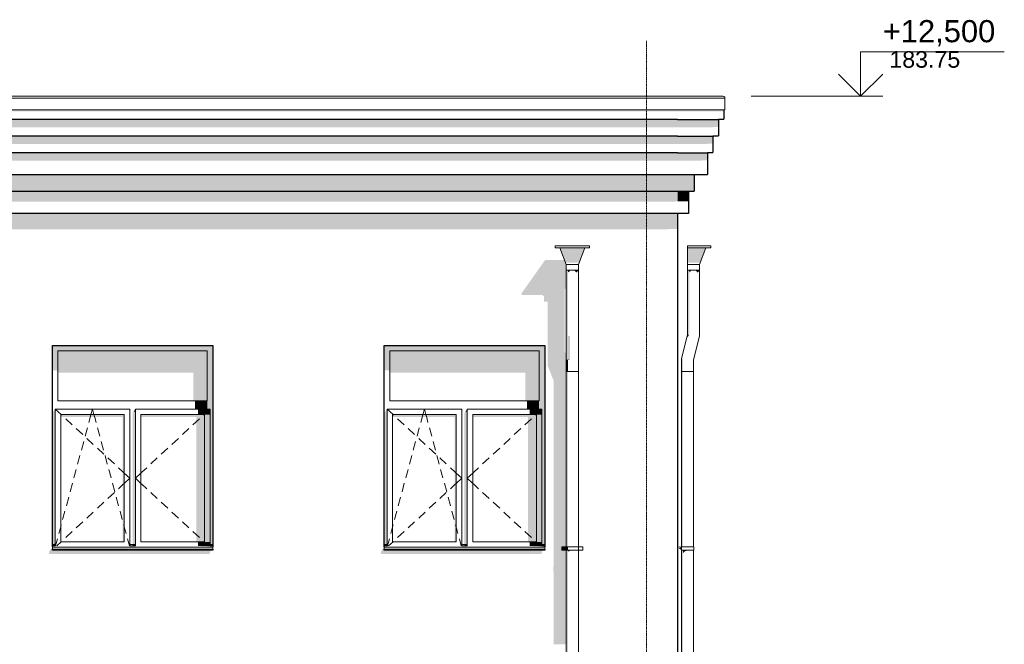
# Model space of a CAD drawing. Header units: millimetres. Extents: x -95523 to 190468, y -7401 to 17692.
# Tile 139 of 139: x 181402 to 190303, y 7352 to 12994. Entities that reach past the tile are written whole.
import ezdxf
from ezdxf.enums import TextEntityAlignment as Align

# ---------------------------------------------------------------- set-up
doc = ezdxf.new("R2010")
doc.units = ezdxf.units.MM
doc.header["$MEASUREMENT"] = 0
doc.linetypes.add('Штрих-Штриховая', pattern=[10.936111, 5.291667, -2.116667, 1.411111, -2.116667])
for name, color, linetype in [('1 Молдинги', 7, 'Continuous'), ('Конструктив - Стены Несущие', 7, 'Continuous'), ('Новый_1 ВОДОСТОК', 7, 'Continuous'), ('Новый_1_Конструктив-парапет', 7, 'Continuous'), ('Новый_Фартук парапета', 7, 'Continuous'), ('Окна Archicad', 7, 'Continuous'), ('Размер - Отметка Уровня', 7, 'Continuous'), ('Элемент Модели - Оси', 7, 'Continuous')]:
    doc.layers.add(name, color=color, linetype=linetype)
for name, color, linetype, lineweight in [('1 Молдинги_Ном._пера__21', 7, 'Continuous', 30), ('Конструктив - Стены Несущие_Ном._пера__21', 7, 'Continuous', 30), ('Новый_1 ВОДОСТОК_Ном._пера__120', 7, 'Continuous', 5), ('Новый_1_Конструктив-парапет_Ном._пера__21', 7, 'Continuous', 30), ('Новый_Фартук парапета_Ном._пера__120', 7, 'Continuous', 5), ('Окна Archicad_Ном._пера__120', 7, 'Continuous', 5), ('Окна Archicad_Ном._пера__21', 7, 'Continuous', 30), ('Размер - Отметка Уровня_Ном._пера__120', 7, 'Continuous', 5), ('Элемент Модели - Оси_Ном._пера__1', 7, 'Continuous', 15), ('Элемент Модели - Оси_Ном._пера__120', 7, 'Continuous', 5)]:
    doc.layers.add(name, color=color, linetype=linetype, lineweight=lineweight)
doc.styles.add('СГЕНЕРИР_СТИЛЬ_1', font='arial.ttf')

# ---------------------------------------------------------------- blocks, each defined once
blk = doc.blocks.new('Элемент Разреза_37_1', base_point=(95180.8, -197.5))
at = {"layer": 'Конструктив - Стены Несущие_Ном._пера__21', "color": 7, "linetype": 'Continuous', "lineweight": 30}
blk.add_line((187348, 7352.5), (187348, 3652.5), dxfattribs=at)
blk = doc.blocks.new('Элемент Разреза_64_1', base_point=(95180.8, -197.5))
at = {"layer": 'Конструктив - Стены Несущие_Ном._пера__21', "color": 7, "linetype": 'Continuous', "lineweight": 30}
blk.add_line((187348, 10692.5), (187348, 7352.5), dxfattribs=at)
blk = doc.blocks.new('Элемент Разреза_94_1', base_point=(95180.8, -197.5))
at = {"layer": 'Конструктив - Стены Несущие', "linetype": 'Continuous', "lineweight": 0, "true_color": 0x000000}
for points in [[(185941.5, 10526.1), (185941.5, 10506.1), (186127.3, 10506.1), (186141.5, 10497.5), (186141.5, 10447.5), (186173.7, 10447.5), (186173.7, 9875.2), (186179.7, 9856.8), (186228.7, 9734.7), (186228.7, 8058), (186225.8, 8045.6), (186225.8, 8015.6), (186228.7, 8007.2), (186228.7, 7352.5), (186343, 7352.5), (186343, 8202.1), (186303, 8202.1), (186303, 8232.1), (186343, 8232.1), (186343, 9964.5), (186329.3, 9998.6), (186329.3, 10557.5), (186343, 10576.9), (186343, 10692.5), (186059.2, 10692.5)], [(181698, 8232.5), (181668, 8188.2), (181668, 8168.2), (183118, 8168.2), (183128, 8192.3), (183120.8, 8192.3), (183127.7, 8202.5), (181698, 8202.5)], [(184698, 8232.5), (184668, 8188.2), (184668, 8168.2), (186118, 8168.2), (186128, 8192.3), (186120.8, 8192.3), (186127.7, 8202.5), (184698, 8202.5)], [(186453, 8147.5), (186454.4, 8147.5), (186456.4, 8150.3), (186456.4, 8180.3), (186453, 8180.3)]]:
    blk.add_hatch(color=18, dxfattribs=at).paths.add_polyline_path(points)
blk = doc.blocks.new('Элемент Разреза_95_1', base_point=(95180.8, -197.5))
at = {"layer": 'Окна Archicad', "linetype": 'Continuous', "lineweight": 0, "true_color": 0x000000}
for points in [[(184698, 10002.5), (184748, 10002.5), (186098, 10002.5), (186148, 10002.5), (186148, 10052.5), (184698, 10052.5)], [(184698, 9826.2), (184748, 9826.2), (184748, 10002.5), (184698, 10002.5)], [(186098, 10002.5), (184748, 10002.5), (184748, 9805), (185973, 9805), (185973, 9552.5), (186098, 9552.5)], [(186123, 9477.5), (186123, 8252.5), (186148, 8252.5), (186148, 10002.5), (186098, 10002.5), (186098, 9552.5), (186098, 9477.5)], [(186098, 9552.5), (185988, 9552.5), (185988, 9477.5), (186098, 9477.5)], [(184698, 8252.5), (184723, 8252.5), (184723, 9477.5), (184698, 9442.1)], [(185423, 9442.1), (185423, 8252.5), (185448, 8252.5), (185448, 9452.5), (185430.3, 9452.5)], [(185430.3, 9452.5), (185448, 9452.5), (185448, 9477.5)], [(186013, 9427.5), (186123, 9427.5), (186123, 9477.5), (186013, 9477.5)], [(184773, 9427.5), (184773, 9406.2), (185333, 9406.2), (185333, 8277.5), (185348, 8277.5), (185348, 9427.5)], [(186073, 9427.5), (185498, 9427.5), (185498, 9406.2), (185998, 9406.2), (185998, 8277.5), (186073, 8277.5)], [(186073, 8277.5), (186123, 8277.5), (186123, 9427.5), (186073, 9427.5)], [(186123, 8277.5), (186013, 8277.5), (186013, 8240.9), (186123, 8240.9)], [(184698, 8210.6), (184698, 8202.5), (186148, 8202.5), (186148, 8210.6)], [(184723, 8252.5), (184699, 8252.5), (184699, 8242.5), (184723, 8242.5)], [(184723, 8242.5), (184699, 8242.5), (184723, 8240.9)], [(185424, 8252.5), (185424, 8242.5), (185448, 8242.5), (185448, 8252.5)], [(185448, 8242.5), (185424, 8242.5), (185448, 8240.9)], [(186148, 8232.5), (186148, 8242.5), (186123, 8242.5), (186123, 8240.9), (186013, 8240.9)], [(186148, 8252.5), (186123, 8252.5), (186123, 8242.5), (186148, 8242.5)]]:
    blk.add_hatch(color=18, dxfattribs=at).paths.add_polyline_path(points)
at = {"layer": 'Окна Archicad_Ном._пера__120', "color": 7, "linetype": 'Continuous', "lineweight": 5}
for p, q in [((184748, 9552.5), (184748, 10002.5)), ((184748, 10002.5), (186098, 10002.5)), ((186098, 10002.5), (186098, 9552.5)), ((186098, 9552.5), (184748, 9552.5)), ((184723, 9477.5), (184723, 9427.5)), ((185398, 9477.5), (184723, 9477.5)), ((184723, 9477.5), (184777, 9427.5)), ((185047, 9427.5), (185060.5, 9477.5)), ((185074, 9427.5), (185060.5, 9477.5)), ((185398, 9427.5), (185398, 9477.5)), ((185448, 9477.5), (185448, 9427.5)), ((186123, 9477.5), (185448, 9477.5)), ((186123, 9477.5), (186069, 9427.5)), ((186123, 9427.5), (186123, 9477.5)), ((184723, 9427.5), (184723, 8277.5)), ((184773, 8277.5), (184773, 9427.5)), ((184773, 9427.5), (185348, 9427.5)), ((184777, 9427.5), (184781.7, 9423.1)), ((184818.4, 9389.1), (184877.1, 9334.8)), ((185028, 9357), (185039.7, 9400.2)), ((185039.7, 9400.2), (185047, 9427.5)), ((185081.4, 9400.2), (185074, 9427.5)), ((185093, 9357), (185081.4, 9400.2)), ((185348, 9427.5), (185348, 8277.5)), ((185398, 8277.5), (185398, 9427.5)), ((185448, 9427.5), (185448, 8277.5)), ((185498, 8277.5), (185498, 9427.5)), ((185498, 9427.5), (186073, 9427.5)), ((186027.6, 9389.1), (185968.9, 9334.8)), ((186069, 9427.5), (186064.3, 9423.1)), ((186073, 9427.5), (186073, 8277.5)), ((186123, 8277.5), (186123, 9427.5)), ((184913.8, 9300.8), (184972.5, 9246.5)), ((184994.1, 9231.5), (185014.9, 9308.7)), ((185126.9, 9231.5), (185106.1, 9308.7)), ((185932.2, 9300.8), (185873.5, 9246.5)), ((184960.2, 9106), (184981.1, 9183.2)), ((185009.2, 9212.5), (185067.9, 9158.1)), ((185160.8, 9106), (185139.9, 9183.2)), ((185836.8, 9212.5), (185778.1, 9158.1)), ((185104.6, 9124.2), (185163.3, 9069.8)), ((185741.4, 9124.2), (185682.7, 9069.8)), ((184926.3, 8980.5), (184947.2, 9057.7)), ((185194.7, 8980.5), (185173.8, 9057.7)), ((185199.9, 9035.8), (185258.6, 8981.5)), ((185646.1, 9035.8), (185587.4, 8981.5)), ((184892.4, 8855), (184913.3, 8932.2)), ((185228.6, 8855), (185207.7, 8932.2)), ((185295.3, 8947.5), (185339.3, 8906.8)), ((185339.3, 8906.8), (185348, 8898.8)), ((185506.7, 8906.8), (185498, 8898.8)), ((185550.7, 8947.5), (185506.7, 8906.8)), ((185348, 8898.8), (185398, 8852.5)), ((185348, 8806.2), (185398, 8852.5)), ((185498, 8898.8), (185448, 8852.5)), ((185498, 8806.2), (185448, 8852.5)), ((184858.6, 8729.5), (184879.4, 8806.7)), ((185199.9, 8669.1), (185258.6, 8723.4)), ((185262.5, 8729.5), (185241.6, 8806.7)), ((185295.3, 8757.4), (185339.3, 8798.1)), ((185339.3, 8798.1), (185348, 8806.2)), ((185506.7, 8798.1), (185498, 8806.2)), ((185550.7, 8757.4), (185506.7, 8798.1)), ((185646.1, 8669.1), (185587.4, 8723.4)), ((184824.7, 8604), (184845.5, 8681.2)), ((185104.6, 8580.7), (185163.3, 8635.1)), ((185296.3, 8604), (185275.5, 8681.2)), ((185741.4, 8580.7), (185682.7, 8635.1)), ((184790.8, 8478.5), (184811.6, 8555.7)), ((185009.2, 8492.4), (185067.9, 8546.8)), ((185330.2, 8478.5), (185309.4, 8555.7)), ((185836.8, 8492.4), (185778.1, 8546.8)), ((184913.8, 8404.1), (184972.5, 8458.5)), ((185932.2, 8404.1), (185873.5, 8458.5)), ((184756.9, 8353), (184773, 8412.6)), ((184773, 8412.6), (184777.7, 8430.2)), ((184818.4, 8315.8), (184877.1, 8370.1)), ((185348, 8412.6), (185343.3, 8430.2)), ((185364.1, 8353), (185348, 8412.6)), ((186027.6, 8315.8), (185968.9, 8370.1)), ((184723, 8277.5), (184723, 8240.9)), ((184726.6, 8240.9), (184743.9, 8304.7)), ((184737.6, 8240.9), (184777, 8277.5)), ((185348, 8277.5), (184773, 8277.5)), ((184777, 8277.5), (184781.7, 8281.8)), ((185394.4, 8240.9), (185377.2, 8304.7)), ((185398, 8240.9), (185398, 8277.5)), ((185448, 8277.5), (185448, 8240.9)), ((186073, 8277.5), (185498, 8277.5)), ((186069, 8277.5), (186064.3, 8281.8)), ((186108.4, 8240.9), (186069, 8277.5)), ((186123, 8240.9), (186123, 8277.5)), ((184698, 8252.5), (184723, 8252.5)), ((184698, 8242.5), (184723, 8242.5)), ((184698, 8232.5), (184698, 8230.6)), ((184698, 8230.6), (184698, 8210.6)), ((184698, 8230.6), (186148, 8230.6)), ((184698, 8210.6), (186148, 8210.6)), ((185398, 8252.5), (185448, 8252.5)), ((185398, 8242.5), (185448, 8242.5)), ((186123, 8252.5), (186148, 8252.5)), ((186123, 8242.5), (186148, 8242.5)), ((186148, 8232.5), (186148, 8230.6)), ((186148, 8230.6), (186148, 8210.6))]:
    blk.add_line(p, q, dxfattribs=at)
at = {"layer": 'Окна Archicad_Ном._пера__21', "color": 7, "linetype": 'Continuous', "lineweight": 30}
for p, q in [((184698, 10052.5), (186148, 10052.5)), ((184698, 8232.5), (184698, 10052.5)), ((186148, 10052.5), (186148, 8232.5)), ((184698, 8202.5), (184698, 8210.6)), ((186148, 8202.5), (184698, 8202.5)), ((186148, 8210.6), (186148, 8202.5))]:
    blk.add_line(p, q, dxfattribs=at)
blk = doc.blocks.new('Элемент Разреза_96_1', base_point=(95180.8, -197.5))
at = {"layer": 'Окна Archicad', "linetype": 'Continuous', "lineweight": 0, "true_color": 0x000000}
for points in [[(183098, 10002.5), (183148, 10002.5), (183148, 10052.5), (181698, 10052.5), (181698, 10002.5), (181748, 10002.5)], [(181698, 9826.2), (181748, 9826.2), (181748, 10002.5), (181698, 10002.5)], [(183098, 10002.5), (181748, 10002.5), (181748, 9805), (182973, 9805), (182973, 9552.5), (183098, 9552.5)], [(183123, 9477.5), (183123, 8252.5), (183148, 8252.5), (183148, 10002.5), (183098, 10002.5), (183098, 9552.5), (183098, 9477.5)], [(183098, 9552.5), (182988, 9552.5), (182988, 9477.5), (183098, 9477.5)], [(181698, 8252.5), (181723, 8252.5), (181723, 9477.5), (181698, 9442.1)], [(182423, 9442.1), (182423, 8252.5), (182448, 8252.5), (182448, 9452.5), (182430.3, 9452.5)], [(182430.3, 9452.5), (182448, 9452.5), (182448, 9477.5)], [(183013, 9427.5), (183123, 9427.5), (183123, 9477.5), (183013, 9477.5)], [(181773, 9406.2), (182333, 9406.2), (182333, 8277.5), (182348, 8277.5), (182348, 9427.5), (181773, 9427.5)], [(183073, 9427.5), (182498, 9427.5), (182498, 9406.2), (182998, 9406.2), (182998, 8277.5), (183073, 8277.5)], [(183073, 8277.5), (183123, 8277.5), (183123, 9427.5), (183073, 9427.5)], [(183013, 8277.5), (183013, 8240.9), (183123, 8240.9), (183123, 8277.5)], [(181698, 8202.5), (183148, 8202.5), (183148, 8210.6), (181698, 8210.6)], [(181699, 8252.5), (181699, 8242.5), (181723, 8242.5), (181723, 8252.5)], [(181723, 8242.5), (181699, 8242.5), (181723, 8240.9)], [(182448, 8252.5), (182424, 8252.5), (182424, 8242.5), (182448, 8242.5)], [(182448, 8242.5), (182424, 8242.5), (182448, 8240.9)], [(183148, 8232.5), (183148, 8242.5), (183123, 8242.5), (183123, 8240.9), (183013, 8240.9)], [(183123, 8242.5), (183148, 8242.5), (183148, 8252.5), (183123, 8252.5)]]:
    blk.add_hatch(color=18, dxfattribs=at).paths.add_polyline_path(points)
at = {"layer": 'Окна Archicad_Ном._пера__120', "color": 7, "linetype": 'Continuous', "lineweight": 5}
for p, q in [((181748, 9552.5), (181748, 10002.5)), ((181748, 10002.5), (183098, 10002.5)), ((183098, 10002.5), (183098, 9552.5)), ((183098, 9552.5), (181748, 9552.5)), ((181723, 9477.5), (181723, 9427.5)), ((182398, 9477.5), (181723, 9477.5)), ((181723, 9477.5), (181777, 9427.5)), ((182047, 9427.5), (182060.5, 9477.5)), ((182074, 9427.5), (182060.5, 9477.5)), ((182398, 9427.5), (182398, 9477.5)), ((182448, 9477.5), (182448, 9427.5)), ((183123, 9477.5), (182448, 9477.5)), ((183123, 9477.5), (183069, 9427.5)), ((183123, 9427.5), (183123, 9477.5)), ((181723, 9427.5), (181723, 8277.5)), ((181773, 8277.5), (181773, 9427.5)), ((181773, 9427.5), (182348, 9427.5)), ((181777, 9427.5), (181781.7, 9423.1)), ((181818.4, 9389.1), (181877.1, 9334.8)), ((182028, 9357), (182039.7, 9400.2)), ((182039.7, 9400.2), (182047, 9427.5)), ((182081.4, 9400.2), (182074, 9427.5)), ((182093, 9357), (182081.4, 9400.2)), ((182348, 9427.5), (182348, 8277.5)), ((182398, 8277.5), (182398, 9427.5)), ((182448, 9427.5), (182448, 8277.5)), ((182498, 8277.5), (182498, 9427.5)), ((182498, 9427.5), (183073, 9427.5)), ((183027.6, 9389.1), (182968.9, 9334.8)), ((183069, 9427.5), (183064.3, 9423.1)), ((183073, 9427.5), (183073, 8277.5)), ((183123, 8277.5), (183123, 9427.5)), ((181913.8, 9300.8), (181972.5, 9246.5)), ((181994.1, 9231.5), (182014.9, 9308.7)), ((182126.9, 9231.5), (182106.1, 9308.7)), ((182932.2, 9300.8), (182873.5, 9246.5)), ((181960.2, 9106), (181981.1, 9183.2)), ((182009.2, 9212.5), (182067.9, 9158.1)), ((182160.8, 9106), (182139.9, 9183.2)), ((182836.8, 9212.5), (182778.1, 9158.1)), ((182104.6, 9124.2), (182163.3, 9069.8)), ((182741.4, 9124.2), (182682.7, 9069.8)), ((181926.3, 8980.5), (181947.2, 9057.7)), ((182194.7, 8980.5), (182173.8, 9057.7)), ((182199.9, 9035.8), (182258.6, 8981.5)), ((182646.1, 9035.8), (182587.4, 8981.5)), ((181892.4, 8855), (181913.3, 8932.2)), ((182228.6, 8855), (182207.7, 8932.2)), ((182295.3, 8947.5), (182339.3, 8906.8)), ((182339.3, 8906.8), (182348, 8898.8)), ((182506.7, 8906.8), (182498, 8898.8)), ((182550.7, 8947.5), (182506.7, 8906.8)), ((182348, 8898.8), (182398, 8852.5)), ((182348, 8806.2), (182398, 8852.5)), ((182498, 8898.8), (182448, 8852.5)), ((182498, 8806.2), (182448, 8852.5)), ((181858.6, 8729.5), (181879.4, 8806.7)), ((182199.9, 8669.1), (182258.6, 8723.4)), ((182262.5, 8729.5), (182241.6, 8806.7)), ((182295.3, 8757.4), (182339.3, 8798.1)), ((182339.3, 8798.1), (182348, 8806.2)), ((182506.7, 8798.1), (182498, 8806.2)), ((182550.7, 8757.4), (182506.7, 8798.1)), ((182646.1, 8669.1), (182587.4, 8723.4)), ((181824.7, 8604), (181845.5, 8681.2)), ((182104.6, 8580.7), (182163.3, 8635.1)), ((182296.3, 8604), (182275.5, 8681.2)), ((182741.4, 8580.7), (182682.7, 8635.1)), ((181790.8, 8478.5), (181811.6, 8555.7)), ((182009.2, 8492.4), (182067.9, 8546.8)), ((182330.2, 8478.5), (182309.4, 8555.7)), ((182836.8, 8492.4), (182778.1, 8546.8)), ((181913.8, 8404.1), (181972.5, 8458.5)), ((182932.2, 8404.1), (182873.5, 8458.5)), ((181756.9, 8353), (181773, 8412.6)), ((181773, 8412.6), (181777.7, 8430.2)), ((181818.4, 8315.8), (181877.1, 8370.1)), ((182348, 8412.6), (182343.3, 8430.2)), ((182364.1, 8353), (182348, 8412.6)), ((183027.6, 8315.8), (182968.9, 8370.1)), ((181723, 8277.5), (181723, 8240.9)), ((181726.6, 8240.9), (181743.9, 8304.7)), ((181737.6, 8240.9), (181777, 8277.5)), ((182348, 8277.5), (181773, 8277.5)), ((181777, 8277.5), (181781.7, 8281.8)), ((182394.4, 8240.9), (182377.2, 8304.7)), ((182398, 8240.9), (182398, 8277.5)), ((182448, 8277.5), (182448, 8240.9)), ((183073, 8277.5), (182498, 8277.5)), ((183069, 8277.5), (183064.3, 8281.8)), ((183108.4, 8240.9), (183069, 8277.5)), ((183123, 8240.9), (183123, 8277.5)), ((181698, 8252.5), (181723, 8252.5)), ((181698, 8242.5), (181723, 8242.5)), ((181698, 8232.5), (181698, 8230.6)), ((181698, 8230.6), (181698, 8210.6)), ((181698, 8230.6), (183148, 8230.6)), ((181698, 8210.6), (183148, 8210.6)), ((182398, 8252.5), (182448, 8252.5)), ((182398, 8242.5), (182448, 8242.5)), ((183123, 8252.5), (183148, 8252.5)), ((183123, 8242.5), (183148, 8242.5)), ((183148, 8232.5), (183148, 8230.6)), ((183148, 8230.6), (183148, 8210.6))]:
    blk.add_line(p, q, dxfattribs=at)
at = {"layer": 'Окна Archicad_Ном._пера__21', "color": 7, "linetype": 'Continuous', "lineweight": 30}
for p, q in [((181698, 8232.5), (181698, 10052.5)), ((181698, 10052.5), (183148, 10052.5)), ((183148, 10052.5), (183148, 8232.5)), ((181698, 8202.5), (181698, 8210.6)), ((183148, 8202.5), (181698, 8202.5)), ((183148, 8210.6), (183148, 8202.5))]:
    blk.add_line(p, q, dxfattribs=at)
blk = doc.blocks.new('Элемент Разреза_113_1', base_point=(95180.8, -197.5))
at = {"layer": 'Новый_1_Конструктив-парапет', "linetype": 'Continuous', "lineweight": 0, "true_color": 0x000000}
blk.add_hatch(color=18, dxfattribs=at).paths.add_polyline_path([(187347, 11242.5), (187347, 11102.6), (187348, 11102.6), (187348, 11242.5)])
at = {"layer": 'Новый_1_Конструктив-парапет_Ном._пера__21', "color": 7, "linetype": 'Continuous', "lineweight": 30}
blk.add_line((187348, 11242.5), (187348, 10692.5), dxfattribs=at)
blk = doc.blocks.new('Элемент Разреза_114_1', base_point=(95180.8, -197.5))
at = {"layer": 'Новый_1_Конструктив-парапет', "linetype": 'Continuous', "lineweight": 0, "true_color": 0x000000}
for points in [[(145398, 11245), (145398, 11100.1), (187268.3, 11100.1), (187270.1, 11102.6), (187347, 11102.6), (187347, 11242.5), (145418, 11242.5), (145418, 11245)], [(186151.5, 10823.1), (186059.2, 10692.5), (186343, 10692.5), (186343, 10782.5), (186327.5, 10823.1)], [(186460.1, 10801), (186461.5, 10803.1), (186461.5, 10804.8)]]:
    blk.add_hatch(color=18, dxfattribs=at).paths.add_polyline_path(points)
blk = doc.blocks.new('Элемент Разреза_117_1', base_point=(95180.8, -197.5))
at = {"layer": 'Новый_1 ВОДОСТОК', "linetype": 'Continuous', "lineweight": 0, "true_color": 0x000000}
for points in [[(186510.1, 10932.5), (186285.9, 10932.5), (186335.9, 10801), (186460.1, 10801)], [(186343, 10732.5), (186343, 10142.2), (186347.2, 10139.6), (186347.2, 10732.5)], [(186347.2, 10732.5), (186347.2, 10139.6), (186359.1, 10137.3), (186359.1, 10732.5)], [(186359.1, 10732.5), (186359.1, 10709.7), (186377, 10726.5), (186377, 10732.5)], [(186377, 10732.5), (186377, 10726.5), (186398, 10732.5)], [(186398, 10732.5), (186419.1, 10726.5), (186419.1, 10732.5)], [(186419.1, 10732.5), (186419.1, 10726.5), (186436.9, 10709.7), (186436.9, 10732.5)], [(186436.9, 10709.7), (186448.8, 10726.5), (186448.8, 10732.5), (186436.9, 10732.5)], [(186453, 10732.5), (186448.8, 10732.5), (186448.8, 10726.5)], [(186347.2, 10139.6), (186343, 10142.2), (186343, 9927.6), (186347.2, 9925)], [(186359.1, 10137.3), (186347.2, 10139.6), (186347.2, 9925), (186359.1, 9922.7)], [(186377, 10135.8), (186359.1, 10137.3), (186359.1, 9922.7), (186377, 9921.2)], [(186343, 9927.6), (186343, 9817.6), (186347.2, 9817.6), (186347.2, 9925)], [(186347.2, 9925), (186347.2, 9817.6), (186359.1, 9817.6), (186359.1, 9922.7)], [(186377, 9921.2), (186359.1, 9922.7), (186359.1, 9919.1)], [(186343, 9817.6), (186343, 8232.1), (186347.2, 8232.1), (186347.2, 9817.6)], [(186347.2, 9817.6), (186347.2, 8232.1), (186359.1, 8232.1), (186359.1, 9817.6)], [(186341, 8202.1), (186341, 8232.1), (186303, 8232.1), (186303, 8202.1)], [(186345.3, 8202.1), (186345.3, 8232.1), (186341, 8232.1), (186341, 8202.1)], [(186343, 8202.1), (186343, 6232.1), (186347.2, 6232.1), (186347.2, 8202.1)], [(186357.7, 8202.1), (186357.7, 8232.1), (186345.3, 8232.1), (186345.3, 8202.1)], [(186347.2, 6232.1), (186359.1, 6232.1), (186359.1, 8202.1), (186347.2, 8202.1)], [(186359.1, 8191.6), (186368.8, 8191.6), (186377, 8198.4), (186377, 8202.1), (186359.1, 8202.1)], [(186398, 8202.1), (186377, 8202.1), (186377, 8198.4), (186395.4, 8198.4), (186398, 8199.6)], [(186398, 8199.6), (186418.1, 8199.6), (186419.1, 8200), (186419.1, 8202.1), (186398, 8202.1)], [(186419.1, 8202.1), (186419.1, 8200), (186436.8, 8200), (186436.9, 8200), (186436.9, 8202.1)], [(186436.9, 8200), (186448.8, 8200), (186448.8, 8202.1), (186436.9, 8202.1)], [(186453, 8202.1), (186448.8, 8202.1), (186448.8, 8200), (186449, 8199.7), (186453, 8199.7)]]:
    blk.add_hatch(color=18, dxfattribs=at).paths.add_polyline_path(points)
at = {"layer": 'Новый_1 ВОДОСТОК_Ном._пера__120', "color": 7, "linetype": 'Continuous', "lineweight": 5}
for p, q in [((186553, 10952.5), (186243, 10952.5)), ((186243, 10932.5), (186243, 10952.5)), ((186553, 10952.5), (186553, 10932.5)), ((186553, 10932.5), (186243, 10932.5)), ((186343, 10782.5), (186285.9, 10932.5)), ((186510.1, 10932.5), (186453, 10782.5)), ((186453, 10782.5), (186343, 10782.5)), ((186343, 10732.5), (186343, 10782.5)), ((186453, 10782.5), (186453, 10732.5)), ((186343, 10732.5), (186343, 10142.2)), ((186453, 10732.5), (186343, 10732.5)), ((186453, 10732.5), (186453, 10142.2)), ((186343, 10142.2), (186343, 9927.6)), ((186453, 10142.2), (186453, 9927.6)), ((186343, 9927.6), (186343, 9817.6)), ((186453, 9927.6), (186453, 9817.6)), ((186343, 9817.6), (186343, 8232.1)), ((186343, 9817.6), (186347.2, 9817.6)), ((186347.2, 9817.6), (186359.1, 9817.6)), ((186359.1, 9817.6), (186377, 9817.6)), ((186377, 9817.6), (186398, 9817.6)), ((186398, 9817.6), (186419.1, 9817.6)), ((186419.1, 9817.6), (186436.9, 9817.6)), ((186436.9, 9817.6), (186448.8, 9817.6)), ((186448.8, 9817.6), (186453, 9817.6)), ((186453, 9817.6), (186453, 8232.1)), ((186341, 8232.1), (186303, 8232.1)), ((186303, 8202.1), (186303, 8232.1)), ((186341, 8202.1), (186303, 8202.1)), ((186345.3, 8232.1), (186341, 8232.1)), ((186341, 8202.1), (186341, 8232.1)), ((186345.3, 8202.1), (186341, 8202.1)), ((186343, 8202.1), (186343, 6232.1)), ((186357.7, 8232.1), (186345.3, 8232.1)), ((186357.7, 8202.1), (186345.3, 8202.1)), ((186376.2, 8232.1), (186357.7, 8232.1)), ((186376.2, 8202.1), (186357.7, 8202.1)), ((186398, 8232.1), (186376.2, 8232.1)), ((186398, 8202.1), (186376.2, 8202.1)), ((186419.8, 8232.1), (186398, 8232.1)), ((186419.8, 8202.1), (186398, 8202.1)), ((186438.3, 8232.1), (186419.8, 8232.1)), ((186438.3, 8202.1), (186419.8, 8202.1)), ((186450.7, 8232.1), (186438.3, 8232.1)), ((186450.7, 8202.1), (186438.3, 8202.1)), ((186455, 8232.1), (186450.7, 8232.1)), ((186455, 8202.1), (186450.7, 8202.1)), ((186453, 8202.1), (186453, 6232.1)), ((186493, 8232.1), (186455, 8232.1)), ((186455, 8202.1), (186455, 8232.1)), ((186493, 8202.1), (186455, 8202.1)), ((186493, 8202.1), (186493, 8232.1))]:
    blk.add_line(p, q, dxfattribs=at)
blk = doc.blocks.new('Элемент Разреза_211_1', base_point=(95180.8, -197.5))
at = {"layer": 'Новый_Фартук парапета_Ном._пера__120', "color": 7, "linetype": 'Continuous', "lineweight": 5}
for p, q in [((187759.5, 12302.4), (145817.9, 12302.4)), ((145817.9, 12285), (187778, 12285)), ((187759.5, 12302.4), (187768.7, 12300.4)), ((187768.7, 12300.4), (187775.5, 12294)), ((187775.5, 12294), (187778, 12285)), ((187778, 12285), (187778, 12179.6)), ((145818, 12179.6), (187778, 12179.6))]:
    blk.add_line(p, q, dxfattribs=at)
blk = doc.blocks.new('Элемент Разреза_223_1', base_point=(95180.8, -197.5))
at = {"layer": 'Новый_1 ВОДОСТОК', "linetype": 'Continuous', "lineweight": 0, "true_color": 0x000000}
for points in [[(187605.7, 10932.5), (187438.6, 10932.5), (187438.6, 10801), (187555.6, 10801)], [(187438.6, 10732.5), (187438.6, 10149.2), (187442.7, 10148.6), (187442.7, 10732.5)], [(187442.7, 10732.5), (187442.7, 10148.6), (187454.7, 10147.1), (187454.7, 10732.5)], [(187454.7, 10732.5), (187454.7, 10709.7), (187472.5, 10726.5), (187472.5, 10732.5)], [(187472.5, 10732.5), (187472.5, 10726.5), (187493.6, 10732.5)], [(187493.6, 10732.5), (187514.6, 10726.5), (187514.6, 10732.5)], [(187514.6, 10732.5), (187514.6, 10726.5), (187532.4, 10709.7), (187532.4, 10732.5)], [(187532.4, 10709.7), (187544.4, 10726.5), (187544.4, 10732.5), (187532.4, 10732.5)], [(187544.4, 10732.5), (187544.4, 10726.5), (187548.6, 10732.5)], [(187438.6, 10149.2), (187383.6, 9934.5), (187387.7, 9934), (187442.7, 10148.6)], [(187454.7, 10147.1), (187442.7, 10148.6), (187436.8, 10125.5)], [(187383.6, 9934.5), (187383.6, 9817.6), (187387.7, 9817.6), (187387.7, 9934)], [(187387.7, 9934), (187387.7, 9817.6), (187399.7, 9817.6), (187399.7, 9932.5)], [(187387.7, 9817.6), (187383.6, 9817.6), (187383.6, 102.1), (187387.7, 102.1), (187387.7, 202.1), (187383.7, 202.1), (187383.7, 232.1), (187387.7, 232.1), (187387.7, 2202.1), (187383.7, 2202.1), (187383.7, 2232.1), (187387.7, 2232.1), (187387.7, 4202.1), (187385.7, 4202.1), (187383.7, 4202.1), (187383.7, 4232.1), (187385.7, 4232.1), (187387.7, 4232.1), (187387.7, 6202.1), (187383.7, 6202.1), (187383.7, 6232.1), (187387.7, 6232.1), (187387.7, 8202.1), (187383.7, 8202.1), (187383.7, 8232.1), (187387.7, 8232.1)], [(187399.7, 9817.6), (187387.7, 9817.6), (187387.7, 8232.1), (187399.7, 8232.1)], [(187387.7, 8202.1), (187387.7, 6232.1), (187399.7, 6232.1), (187399.7, 8202.1)], [(187399.7, 8202.1), (187399.7, 8176.5), (187417.5, 8193.3), (187417.5, 8202.1)], [(187417.5, 8202.1), (187417.5, 8193.3), (187436.2, 8198.6), (187438.6, 8199.7), (187438.6, 8202.1)], [(187438.6, 8199.7), (187458.8, 8199.7), (187459.6, 8200), (187459.6, 8202.1), (187438.6, 8202.1)], [(187477.4, 8202.1), (187459.6, 8202.1), (187459.6, 8200), (187477.4, 8200)], [(187489.4, 8202.1), (187477.4, 8202.1), (187477.4, 8200), (187477.5, 8200), (187489.4, 8200)], [(187489.4, 8202.1), (187489.4, 8200), (187489.6, 8199.6), (187493.6, 8199.6), (187493.6, 8202.1)]]:
    blk.add_hatch(color=18, dxfattribs=at).paths.add_polyline_path(points)
at = {"layer": 'Новый_1 ВОДОСТОК_Ном._пера__120', "color": 7, "linetype": 'Continuous', "lineweight": 5}
for p, q in [((187438.6, 10952.5), (187438.6, 10932.5)), ((187438.6, 10952.5), (187648.6, 10952.5)), ((187648.6, 10952.5), (187648.6, 10932.5)), ((187438.6, 10932.5), (187438.6, 10782.5)), ((187438.6, 10932.5), (187648.6, 10932.5)), ((187605.7, 10932.5), (187548.6, 10782.5)), ((187438.6, 10782.5), (187438.6, 10732.5)), ((187438.6, 10782.5), (187548.6, 10782.5)), ((187548.6, 10782.5), (187548.6, 10732.5)), ((187438.6, 10732.5), (187438.6, 10149.2)), ((187438.6, 10732.5), (187548.6, 10732.5)), ((187548.6, 10732.5), (187548.6, 10135.3)), ((187438.6, 10149.2), (187383.6, 9934.5)), ((187548.6, 10135.3), (187493.6, 9920.7)), ((187383.6, 9934.5), (187383.6, 9817.6)), ((187493.6, 9920.7), (187493.6, 9817.6)), ((187383.6, 9817.6), (187383.6, 102.1)), ((187383.6, 9817.6), (187387.7, 9817.6)), ((187387.7, 9817.6), (187399.7, 9817.6)), ((187399.7, 9817.6), (187417.5, 9817.6)), ((187417.5, 9817.6), (187438.6, 9817.6)), ((187438.6, 9817.6), (187459.6, 9817.6)), ((187459.6, 9817.6), (187477.4, 9817.6)), ((187477.4, 9817.6), (187489.4, 9817.6)), ((187489.4, 9817.6), (187493.6, 9817.6)), ((187493.6, 9817.6), (187493.6, 8232.1)), ((187385.7, 8232.1), (187383.7, 8232.1)), ((187383.7, 8202.1), (187383.7, 8232.1)), ((187385.7, 8202.1), (187383.7, 8202.1)), ((187438.7, 8232.1), (187385.7, 8232.1)), ((187385.7, 8202.1), (187385.7, 8232.1)), ((187438.7, 8202.1), (187385.7, 8202.1)), ((187460.5, 8232.1), (187438.7, 8232.1)), ((187460.5, 8202.1), (187438.7, 8202.1)), ((187479, 8232.1), (187460.5, 8232.1)), ((187479, 8202.1), (187460.5, 8202.1)), ((187491.3, 8232.1), (187479, 8232.1)), ((187491.3, 8202.1), (187479, 8202.1)), ((187495.7, 8232.1), (187491.3, 8232.1)), ((187495.7, 8202.1), (187491.3, 8202.1)), ((187493.6, 8202.1), (187493.6, 6232.1)), ((187495.7, 8202.1), (187495.7, 8232.1))]:
    blk.add_line(p, q, dxfattribs=at)
blk = doc.blocks.new('Элемент Разреза_237_1', base_point=(95180.8, -197.5))
at = {"layer": 'Окна Archicad_Ном._пера__120', "color": 7, "linetype": 'Continuous', "lineweight": 5}
for p, q in [((187348, 8232.5), (187378, 8230.6)), ((187378, 8210.6), (187368, 8220.6)), ((187378, 8230.6), (187378, 8210.6))]:
    blk.add_line(p, q, dxfattribs=at)
blk = doc.blocks.new('Элемент Разреза_243_1', base_point=(95180.8, -197.5))
at = {"layer": '1 Молдинги', "linetype": 'Continuous', "lineweight": 0, "true_color": 0x000000}
for points in [[(187349, 12179.6), (187349, 12166.4), (187768.7, 12166.4), (187769, 12166.9), (187769, 12179.6)], [(187719, 12092.5), (187349, 12092.5), (187349, 12021.7), (187669, 12021.7), (187670.8, 12024.2), (187719, 12024.2)], [(187669, 11942.5), (187349, 11942.5), (187349, 11871.7), (187619, 11871.7), (187620.8, 11874.2), (187669, 11874.2)], [(187619, 11792.5), (187349, 11792.5), (187349, 11721.7), (187569, 11721.7), (187570.8, 11724.2), (187619, 11724.2)], [(187499, 11445), (187499, 11592.5), (187349, 11592.5), (187349, 11442.5), (187449, 11442.5), (187449, 11445)], [(187449, 11442.5), (187349, 11442.5), (187349, 11354.5), (187449, 11354.5)]]:
    blk.add_hatch(color=18, dxfattribs=at).paths.add_polyline_path(points)
at = {"layer": '1 Молдинги_Ном._пера__21', "color": 7, "linetype": 'Continuous', "lineweight": 30}
for p, q in [((187769, 12179.6), (187769, 12095)), ((187349, 12092.5), (187719, 12092.5)), ((187719, 12095), (187719, 12092.5)), ((187719, 12095), (187769, 12095)), ((187719, 12092.5), (187719, 11945)), ((187349, 11942.5), (187669, 11942.5)), ((187669, 11945), (187669, 11942.5)), ((187669, 11945), (187719, 11945)), ((187669, 11942.5), (187669, 11795)), ((187349, 11792.5), (187619, 11792.5)), ((187619, 11795), (187619, 11792.5)), ((187619, 11795), (187669, 11795)), ((187619, 11792.5), (187619, 11595)), ((187499, 11592.5), (187349, 11592.5)), ((187499, 11595), (187499, 11592.5)), ((187499, 11595), (187619, 11595)), ((187499, 11592.5), (187499, 11445)), ((187449, 11442.5), (187349, 11442.5)), ((187449, 11445), (187449, 11442.5)), ((187449, 11445), (187499, 11445)), ((187449, 11442.5), (187449, 11245)), ((187449, 11245), (187369, 11245))]:
    blk.add_line(p, q, dxfattribs=at)
blk = doc.blocks.new('Элемент Разреза_248_1', base_point=(95180.8, -197.5))
at = {"layer": '1 Молдинги', "linetype": 'Continuous', "lineweight": 0, "true_color": 0x000000}
for points in [[(145818, 12179.6), (145818, 12166.4), (187349, 12166.4), (187349, 12179.6)], [(145768, 12092.5), (145768, 12021.7), (187349, 12021.7), (187349, 12092.5)], [(145718, 11942.5), (145718, 11871.7), (169124.8, 11871.7), (172338.7, 11871.7), (187349, 11871.7), (187349, 11942.5)], [(187349, 11792.5), (145668, 11792.5), (145668, 11721.7), (187349, 11721.7)], [(145498, 11445), (145498, 11442.5), (187349, 11442.5), (187349, 11592.5), (145548, 11592.5), (145548, 11445)], [(145498, 11442.5), (145498, 11352), (187329, 11352), (187330.8, 11354.5), (187349, 11354.5), (187349, 11442.5)]]:
    blk.add_hatch(color=18, dxfattribs=at).paths.add_polyline_path(points)
at = {"layer": '1 Молдинги_Ном._пера__21', "color": 7, "linetype": 'Continuous', "lineweight": 30}
for p, q in [((187349, 12092.5), (145768, 12092.5)), ((187349, 11942.5), (145718, 11942.5)), ((187349, 11792.5), (145668, 11792.5)), ((187349, 11592.5), (145548, 11592.5)), ((187349, 11442.5), (145498, 11442.5)), ((187369, 11242.5), (145418, 11242.5)), ((187369, 11242.5), (187369, 11245))]:
    blk.add_line(p, q, dxfattribs=at)
blk = doc.blocks.new('Стандартный Маркер Сетки[2]_1', base_point=(187068, 12802.5))
at = {"layer": 'Элемент Модели - Оси_Ном._пера__120', "color": 7, "linetype": 'Штрих-Штриховая', "lineweight": 5}
for q in [(187068, 12802.5), (187068, -5397.5)]:
    blk.add_line((187068, 12002.5), q, dxfattribs=at)
at = {"layer": 'Элемент Модели - Оси_Ном._пера__1', "color": 7, "lineweight": 15, "style": 'СГЕНЕРИР_СТИЛЬ_1'}
blk.add_attdef('AC_MarkerText_1', text='', height=350, rotation=360, dxfattribs=at).set_placement((187068, -6497.5), align=Align.TOP_CENTER)
blk = doc.blocks.new('Отметка высоты (ГОСТ)[36]_1', base_point=(189003.8, 12302.5))
at = {"layer": 'Размер - Отметка Уровня_Ном._пера__120', "color": 7, "linetype": 'Continuous', "lineweight": 5}
for p, q in [((189003.8, 12302.5), (189003.8, 12702.5)), ((189003.8, 12702.5), (190302.9, 12702.5)), ((189003.8, 12302.5), (188803.8, 12502.5)), ((189003.8, 12302.5), (189203.8, 12502.5)), ((188013.7, 12302.5), (189203.8, 12302.5))]:
    blk.add_line(p, q, dxfattribs=at)
at = {"layer": 'Размер - Отметка Уровня_Ном._пера__120', "color": 7, "lineweight": 5, "insert": (189203.8, 12732.2), "char_height": 200, "attachment_point": 7, "style": 'СГЕНЕРИР_СТИЛЬ_1'}
blk.add_mtext('\\A1;+12,500{\\H0.66x;\\S^  ;}', dxfattribs=at)
at = {"layer": 'Размер - Отметка Уровня_Ном._пера__120', "color": 7, "lineweight": 5, "style": 'СГЕНЕРИР_СТИЛЬ_1'}
blk.add_attdef('addText', text='', height=150, dxfattribs=at).set_placement((189263.8, 12515.6), align=Align.BOTTOM_LEFT)

msp = doc.modelspace()

# ---------------------------------------------------------------- block references
at = {"layer": '1 Молдинги', "lineweight": 0}
for name in ['Элемент Разреза_248_1', 'Элемент Разреза_243_1']:
    msp.add_blockref(name, (95180.8, -197.5), dxfattribs=at)
at = {"layer": 'Конструктив - Стены Несущие', "lineweight": 0}
for name in ['Элемент Разреза_94_1', 'Элемент Разреза_64_1', 'Элемент Разреза_37_1']:
    msp.add_blockref(name, (95180.8, -197.5), dxfattribs=at)
at = {"layer": 'Новый_1 ВОДОСТОК', "lineweight": 0}
for name in ['Элемент Разреза_117_1', 'Элемент Разреза_223_1']:
    msp.add_blockref(name, (95180.8, -197.5), dxfattribs=at)
at = {"layer": 'Новый_1_Конструктив-парапет', "lineweight": 0}
for name in ['Элемент Разреза_114_1', 'Элемент Разреза_113_1']:
    msp.add_blockref(name, (95180.8, -197.5), dxfattribs=at)
at = {"layer": 'Новый_Фартук парапета', "lineweight": 0}
msp.add_blockref('Элемент Разреза_211_1', (95180.8, -197.5), dxfattribs=at)
at = {"layer": 'Окна Archicad', "lineweight": 0}
for name in ['Элемент Разреза_96_1', 'Элемент Разреза_95_1', 'Элемент Разреза_237_1']:
    msp.add_blockref(name, (95180.8, -197.5), dxfattribs=at)
at = {"layer": 'Размер - Отметка Уровня', "color": 7, "linetype": 'Continuous', "lineweight": 5}
msp.add_blockref('Отметка высоты (ГОСТ)[36]_1', (189003.8, 12302.5), dxfattribs=at).add_auto_attribs({'addText': '183.75'})
at = {"layer": 'Элемент Модели - Оси', "color": 7, "linetype": 'Continuous', "lineweight": 5}
msp.add_blockref('Стандартный Маркер Сетки[2]_1', (187068, 12802.5), dxfattribs=at)

doc.saveas('drawing.dxf')
